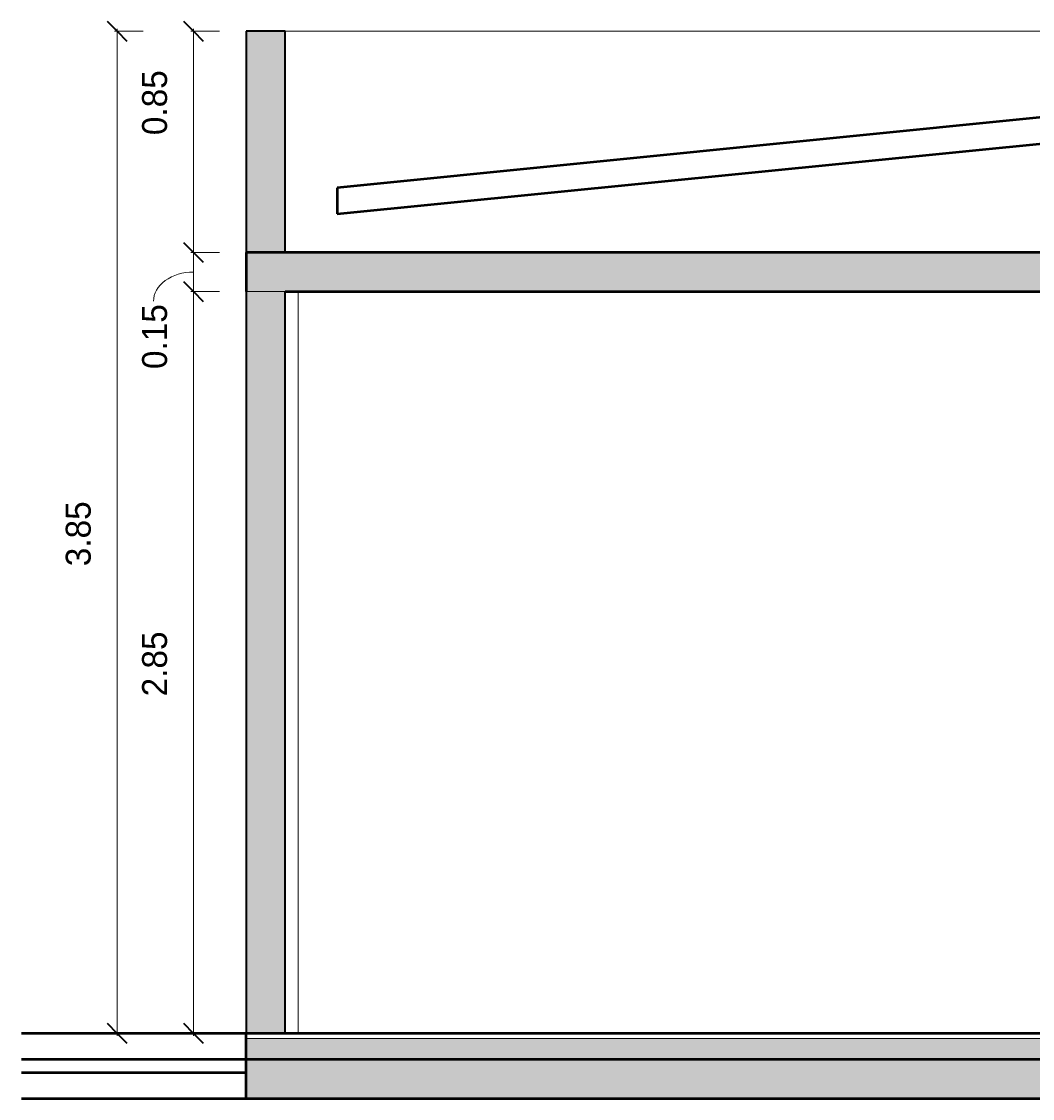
# Model space of a CAD drawing. Header units: metres. Extents: x -29 to 486, y -1 to 6.
# Tile 143 of 165: x 175.04 to 178.92, y -0.25 to 3.89. Entities that reach past the tile are written whole.
import ezdxf

# ---------------------------------------------------------------- set-up
doc = ezdxf.new("R2010")
doc.units = ezdxf.units.M
for name, color, linetype, lineweight in [('A-ANNO-DIMS', 4, 'Continuous', 18), ('A-ANNO-DIMS-50', 211, 'Continuous', 9), ('A-FLOR', 192, 'Continuous', 18), ('A-FLOR-MCUT', 51, 'Continuous', 18), ('A-FLOR-PATT', 8, 'Continuous', 50), ('A-GENM', 13, 'Continuous', 18), ('A-ROOF', 132, 'Continuous', 18), ('A-WALL', 113, 'Continuous', 18), ('A-WALL-PATT', 111, 'Continuous', 35), ('Drawing3_dwg _2_', 8, 'Continuous', 18)]:
    doc.layers.add(name, color=color, linetype=linetype, lineweight=lineweight)
doc.styles.add('Century Gothic_1', font='GOTHIC.TTF', dxfattribs={"height": 0.095807})
doc.dimstyles.new('Diagonal_-_2MM_Century_Gothic_-_M_2', dxfattribs={"dimscale": 0.3048, "dimtxt": 0.1, "dimasz": 0.246063, "dimexe": 0.032808, "dimexo": 0.0625, "dimgap": 0.246063, "dimtad": 1, "dimrnd": 0.01, "dimzin": 0, "dimdsep": 46, "dimtxsty": 'Century Gothic_1', "dimblk1": 'OBLIQUE', "dimblk2": 'OBLIQUE', "dimsah": 1, "dimcen": 0.09, "dimdle": 0.032808, "dimazin": 0, "dimtfac": 1, "dimtdec": 4, "dimtix": 1, "dimtmove": 0, "dimatfit": 3, "dimfxl": 0.328084, "dimfxlon": 1, "dimtvp": 1, "dimtolj": 1, "dimtzin": 0, "dimarcsym": 2})
doc.dimstyles.new('Diagonal_-_2MM_Century_Gothic_-_M_2_1', dxfattribs={"dimscale": 0.3048, "dimtxt": 0.1, "dimasz": 0.246063, "dimexe": 0.032808, "dimexo": 0.0625, "dimgap": 0.246063, "dimtad": 1, "dimrnd": 0.01, "dimzin": 0, "dimdsep": 46, "dimtxsty": 'Century Gothic_1', "dimblk1": 'OBLIQUE', "dimblk2": 'OBLIQUE', "dimsah": 1, "dimcen": 0.09, "dimdle": 0.032808, "dimazin": 0, "dimtfac": 1, "dimtdec": 4, "dimtix": 1, "dimtmove": 1, "dimatfit": 3, "dimfxl": 0.328084, "dimfxlon": 1, "dimtvp": 1, "dimtolj": 1, "dimtzin": 0, "dimarcsym": 2})
doc.dimstyles.new('Diagonal_-_2MM_Century_Gothic_-_M_2_2', dxfattribs={"dimscale": 0.3048, "dimtxt": 0.1, "dimasz": 0.246063, "dimexe": 0.032808, "dimexo": 0.0625, "dimgap": 0.246063, "dimtad": 1, "dimrnd": 0.01, "dimzin": 0, "dimdsep": 46, "dimtxsty": 'Century Gothic_1', "dimblk1": 'OBLIQUE', "dimblk2": 'OBLIQUE', "dimsah": 1, "dimcen": 0.09, "dimdle": 0.032808, "dimazin": 0, "dimtfac": 1, "dimtdec": 4, "dimtix": 1, "dimtmove": 2, "dimatfit": 3, "dimfxl": 0.328084, "dimfxlon": 1, "dimtvp": 1, "dimtolj": 1, "dimtzin": 0, "dimarcsym": 2})

# ---------------------------------------------------------------- blocks, each defined once
blk = doc.blocks.new('Drawing3_dwg_Toilet_tissue_dispenser_12762 - Toilet_tissue_dispenser_12762-202880-TÉRREO-1487642-Corte DD')
at = {"layer": 'A-GENM', "color": 3, "flags": 128}
for points in [[(-19.5603, 0), (-19.5601, 0), (-19.56, 0)], [(-19.551, 0), (-19.551, 0), (-19.551, 0), (-19.551, 0), (-19.5511, 0), (-19.5512, 0), (-19.5513, 0), (-19.5514, 0), (-19.5515, 0), (-19.5517, 0), (-19.5518, 0), (-19.552, 0), (-19.5522, 0), (-19.5524, 0), (-19.5526, 0), (-19.5529, 0), (-19.5531, 0), (-19.5534, 0), (-19.5537, 0), (-19.5539, 0), (-19.5543, 0), (-19.5546, 0), (-19.5549, 0), (-19.5552, 0), (-19.5556, 0), (-19.556, 0), (-19.5563, 0), (-19.5567, 0), (-19.5571, 0), (-19.5575, 0), (-19.5579, 0), (-19.5583, 0), (-19.5587, 0), (-19.5592, 0), (-19.5596, 0), (-19.56, 0), (-19.5956, 0)], [(-19.5512, 0), (-19.5512, 0), (-19.5512, 0), (-19.5513, 0), (-19.5513, 0), (-19.5514, 0), (-19.5515, 0), (-19.5516, 0), (-19.5518, 0), (-19.5519, 0), (-19.5521, 0), (-19.5523, 0), (-19.5524, 0), (-19.5527, 0), (-19.5529, 0), (-19.5531, 0), (-19.5534, 0), (-19.5536, 0), (-19.5539, 0), (-19.5542, 0), (-19.5545, 0), (-19.5549, 0), (-19.5552, 0), (-19.5555, 0), (-19.5559, 0), (-19.5563, 0), (-19.5566, 0), (-19.557, 0), (-19.5574, 0), (-19.5578, 0), (-19.5582, 0), (-19.5586, 0), (-19.559, 0), (-19.5595, 0), (-19.5599, 0), (-19.5603, 0), (-19.5956, 0)], [(-19.5511, 0), (-19.5511, 0), (-19.5511, 0), (-19.5511, 0), (-19.5511, 0), (-19.5511, 0), (-19.5511, 0), (-19.5511, 0), (-19.5511, 0), (-19.5511, 0), (-19.5511, 0), (-19.5511, 0), (-19.5511, 0), (-19.5511, 0), (-19.5512, 0), (-19.5512, 0), (-19.5512, 0), (-19.5512, 0), (-19.5512, 0), (-19.5512, 0), (-19.5512, 0), (-19.5512, 0), (-19.5512, 0), (-19.5512, 0), (-19.5512, 0), (-19.5512, 0), (-19.5512, 0), (-19.5512, 0), (-19.5512, 0), (-19.5512, 0), (-19.5512, 0), (-19.5512, 0), (-19.5512, 0), (-19.5512, 0)], [(-19.5512, 0), (-19.5512, 0), (-19.5512, 0), (-19.5512, 0), (-19.5512, 0), (-19.5512, 0), (-19.5512, 0), (-19.5512, 0), (-19.5512, 0), (-19.5512, 0), (-19.5512, 0), (-19.5512, 0), (-19.5512, 0), (-19.5512, 0), (-19.5512, 0), (-19.5512, 0), (-19.5512, 0), (-19.5512, 0), (-19.5512, 0), (-19.5512, 0), (-19.5511, 0), (-19.5511, 0), (-19.5511, 0), (-19.5511, 0), (-19.5511, 0), (-19.5511, 0), (-19.5511, 0), (-19.5511, 0), (-19.5511, 0), (-19.5511, 0), (-19.5511, 0), (-19.5511, 0), (-19.5511, 0), (-19.5511, 0), (-19.5511, 0), (-19.5511, 0), (-19.5511, 0), (-19.5511, 0), (-19.5511, 0), (-19.5511, 0), (-19.5511, 0), (-19.5511, 0), (-19.551, 0), (-19.551, 0), (-19.551, 0), (-19.551, 0), (-19.551, 0), (-19.551, 0), (-19.551, 0), (-19.551, 0), (-19.551, 0), (-19.551, 0), (-19.551, 0), (-19.551, 0), (-19.551, 0), (-19.551, 0), (-19.551, 0), (-19.551, 0), (-19.551, 0), (-19.551, 0), (-19.551, 0), (-19.551, 0), (-19.551, 0), (-19.551, 0), (-19.551, 0), (-19.551, 0), (-19.551, 0), (-19.551, 0)], [(-19.551, 0), (-19.551, 0), (-19.551, 0), (-19.551, 0), (-19.551, 0), (-19.551, 0), (-19.551, 0), (-19.551, 0), (-19.551, 0), (-19.551, 0), (-19.551, 0), (-19.551, 0), (-19.551, 0), (-19.551, 0), (-19.551, 0), (-19.551, 0), (-19.551, 0), (-19.551, 0), (-19.551, 0), (-19.551, 0), (-19.551, 0), (-19.551, 0), (-19.551, 0), (-19.551, 0), (-19.551, 0), (-19.551, 0), (-19.5511, 0), (-19.5511, 0), (-19.5511, 0), (-19.5511, 0), (-19.5511, 0), (-19.5511, 0), (-19.5511, 0), (-19.5511, 0)]]:
    blk.add_lwpolyline(points, dxfattribs=at)
blk = doc.blocks.new('Drawing3_dwg_Toilet_tissue_dispenser_12762 - Toilet_tissue_dispenser_12762-V24-TÉRREO-1487646-Corte DD')
at = {"layer": 'A-GENM', "color": 3}
for p, q in [((-20.602, 0), (-20.5992, 0)), ((-20.5992, 0), (-20.602, 0)), ((-20.5912, 0), (-20.5992, 0)), ((-20.5992, 0), (-20.5912, 0)), ((-20.5992, 0), (-20.5992, 0)), ((-20.5992, 0), (-20.5992, 0))]:
    blk.add_line(p, q, dxfattribs=at)
at = {"layer": 'A-GENM', "color": 3, "flags": 128}
for points in [[(-20.6482, 0), (-20.6483, 0), (-20.6484, 0)], [(-20.5474, 0), (-20.6484, 0), (-20.652, 0), (-20.6518, 0), (-20.6517, 0), (-20.6482, 0), (-20.5474, 0)]]:
    blk.add_lwpolyline(points, dxfattribs=at)
blk = doc.blocks.new('Drawing3_dwg__Oblique-1487647-Corte DD')
at = {"layer": 'A-ANNO-DIMS'}
blk.add_line((-21.7895, 0), (-21.677, 0), dxfattribs=at)
blk = doc.blocks.new('Drawing3_dwg _2_-1487641-Corte DD')
at = {"lineweight": 18}
for p, q in [((-25.3277, 0), (-21.7333, 0)), ((-25.3277, 0), (-21.271, 0)), ((-21.251, 0), (-20.5474, 0))]:
    blk.add_line(p, q, dxfattribs=at)
at = {"layer": 'A-ANNO-DIMS'}
blk.add_line((-21.6876, 0), (-21.9133, 0), dxfattribs=at)
blk.add_line((-21.6876, 0), (-21.9133, 0), dxfattribs=at)
at = {"layer": 'A-WALL', "color": 5}
for p, q in [((-20.6646, 0), (-20.8146, 0)), ((-20.6646, 0), (-20.5474, 0)), ((-20.5474, 0), (-20.6646, 0)), ((-19.5956, 0), (-19.4009, 0)), ((-19.4009, 0), (-19.5956, 0))]:
    blk.add_line(p, q, dxfattribs=at)
at = {"layer": 'A-WALL', "color": 170, "lineweight": 35}
for p, q in [((-21.271, 0), (-21.3146, 0)), ((-21.3146, 0), (-21.271, 0)), ((-20.5474, 0), (-21.251, 0)), ((-21.251, 0), (-20.8146, 0)), ((-20.5474, 0), (-21.1646, 0)), ((-21.1646, 0), (-20.8146, 0)), ((-20.8146, 0), (-20.5474, 0))]:
    blk.add_line(p, q, dxfattribs=at)
for name in ['Drawing3_dwg__Oblique-1487647-Corte DD', 'Drawing3_dwg_Toilet_tissue_dispenser_12762 - Toilet_tissue_dispenser_12762-V24-TÉRREO-1487646-Corte DD', 'Drawing3_dwg_Toilet_tissue_dispenser_12762 - Toilet_tissue_dispenser_12762-202880-TÉRREO-1487642-Corte DD']:
    blk.add_blockref(name, (0, 0))
at = {"extrusion": (0, 0, -1)}
blk.add_blockref('Drawing3_dwg__Oblique-1487647-Corte DD', (43.4666, 0), dxfattribs=at)
blk = doc.blocks.new('DIMBLOCK33-Corte DD')
at = {"layer": 'A-ANNO-DIMS-50', "lineweight": 35, "transparency": 16777216}
for p, q in [((175.6984, 3.85), (175.6609, 3.8875)), ((175.6984, 3.85), (175.7359, 3.8125)), ((175.6984, 3), (175.6609, 3.0375)), ((175.6984, 3), (175.7359, 2.9625))]:
    blk.add_line(p, q, dxfattribs=at)
at = {"layer": 'A-ANNO-DIMS-50', "transparency": 16777216}
for p, q in [((175.7984, 3.85), (175.6884, 3.85)), ((175.6984, 3.86), (175.6984, 3)), ((175.6984, 3.85), (175.7984, 3.85)), ((175.7984, 3), (175.6884, 3)), ((175.6984, 3), (175.7984, 3))]:
    blk.add_line(p, q, dxfattribs=at)
at = {"layer": 'A-ANNO-DIMS-50', "color": 0, "transparency": 16777216, "insert": (175.5007, 3.451), "char_height": 0.09581, "width": 0.312381, "attachment_point": 1, "rotation": 90, "line_spacing_factor": 0.984117, "style": 'Century Gothic_1'}
blk.add_mtext('0.85', dxfattribs=at)
blk = doc.blocks.new('_Oblique')
at = {"color": 0, "linetype": 'ByBlock', "lineweight": -2}
blk.add_line((-0.5, -0.5), (0.5, 0.5), dxfattribs=at)
blk = doc.blocks.new('DIMBLOCK34-Corte DD')
at = {"layer": 'A-ANNO-DIMS-50', "lineweight": 35, "transparency": 16777216}
for p, q in [((175.6984, 3), (175.6609, 3.0375)), ((175.6984, 3), (175.7359, 2.9625)), ((175.6984, 2.85), (175.6609, 2.8875)), ((175.6984, 2.85), (175.7359, 2.8125))]:
    blk.add_line(p, q, dxfattribs=at)
at = {"layer": 'A-ANNO-DIMS-50', "transparency": 16777216}
for p, q in [((175.7984, 3), (175.6884, 3)), ((175.6984, 3), (175.6984, 2.85)), ((175.6984, 3), (175.7984, 3)), ((175.7984, 2.85), (175.6884, 2.85)), ((175.6984, 2.85), (175.7984, 2.85))]:
    blk.add_line(p, q, dxfattribs=at)
blk.add_ellipse((175.6984, 2.8126), major_axis=(0.1536, 0), ratio=0.731644, start_param=1.570796, end_param=3.141593, dxfattribs=at)
at = {"layer": 'A-ANNO-DIMS-50', "color": 0, "transparency": 16777216, "insert": (175.5007, 2.5523), "char_height": 0.09581, "width": 0.312381, "attachment_point": 1, "rotation": 90, "line_spacing_factor": 0.984117, "style": 'Century Gothic_1'}
blk.add_mtext('0.15', dxfattribs=at)
blk = doc.blocks.new('DIMBLOCK35-Corte DD')
at = {"layer": 'A-ANNO-DIMS-50', "lineweight": 35, "transparency": 16777216}
for p, q in [((175.6984, 2.85), (175.6609, 2.8875)), ((175.6984, 2.85), (175.7359, 2.8125)), ((175.6984, 0), (175.6609, 0.0375)), ((175.6984, 0), (175.7359, -0.0375))]:
    blk.add_line(p, q, dxfattribs=at)
at = {"layer": 'A-ANNO-DIMS-50', "transparency": 16777216}
for p, q in [((175.7984, 2.85), (175.6884, 2.85)), ((175.6984, 2.85), (175.6984, -0.01)), ((175.6984, 2.85), (175.7984, 2.85)), ((175.7984, 0), (175.6884, 0)), ((175.6984, 0), (175.7984, 0))]:
    blk.add_line(p, q, dxfattribs=at)
at = {"layer": 'A-ANNO-DIMS-50', "color": 0, "transparency": 16777216, "insert": (175.5007, 1.2948), "char_height": 0.09581, "width": 0.312381, "attachment_point": 1, "rotation": 90, "line_spacing_factor": 0.984117, "style": 'Century Gothic_1'}
blk.add_mtext('2.85', dxfattribs=at)
blk = doc.blocks.new('DIMBLOCK41-Corte DD')
at = {"layer": 'A-ANNO-DIMS-50', "lineweight": 35, "transparency": 16777216}
for p, q in [((175.4053, 3.85), (175.3678, 3.8875)), ((175.4053, 3.85), (175.4428, 3.8125)), ((175.4053, 0), (175.3678, 0.0375)), ((175.4053, 0), (175.4428, -0.0375))]:
    blk.add_line(p, q, dxfattribs=at)
at = {"layer": 'A-ANNO-DIMS-50', "transparency": 16777216}
for p, q in [((175.5053, 3.85), (175.3953, 3.85)), ((175.4053, -0.01), (175.4053, 3.86)), ((175.4053, 3.85), (175.5053, 3.85)), ((175.3053, 0), (175.4153, 0)), ((175.4053, 0), (175.3053, 0))]:
    blk.add_line(p, q, dxfattribs=at)
at = {"layer": 'A-ANNO-DIMS-50', "color": 0, "transparency": 16777216, "insert": (175.2075, 1.7948), "char_height": 0.09581, "width": 0.312381, "attachment_point": 1, "rotation": 90, "line_spacing_factor": 0.984117, "style": 'Century Gothic_1'}
blk.add_mtext('3.85', dxfattribs=at)

msp = doc.modelspace()

# ---------------------------------------------------------------- hatches: boundary and pattern name
at = {"layer": 'A-FLOR-PATT', "lineweight": 18}
for points in [[(175.9008, 2.85), (179.5508, 2.85), (179.5508, 3), (175.9008, 3), (175.9008, 2.8753)], [(175.9008, -0.1), (179.5508, -0.1), (179.5508, -0.02), (175.9008, -0.02)], [(194.4085, -0.25), (231.3893, -0.25), (231.3893, -0.1), (175.9008, -0.1), (175.9008, -0.25), (192.6475, -0.25)]]:
    msp.add_hatch(color=256, dxfattribs=at).paths.add_polyline_path(points, flags=0)
at = {"layer": 'A-WALL-PATT', "lineweight": 18}
for points in [[(175.9008, 3), (176.0508, 3), (176.0508, 3.85), (175.9008, 3.85)], [(176.0508, 0), (176.0508, 2.85), (175.9008, 2.85), (175.9008, 0)]]:
    msp.add_hatch(color=256, dxfattribs=at).paths.add_polyline_path(points, flags=0)

# ---------------------------------------------------------------- linework, layer by layer
at = {"layer": 'A-FLOR', "lineweight": 50}
for p, q in [((179.5508, 3), (175.9008, 3)), ((175.9008, 3), (175.9008, 2.85)), ((176.0508, 2.85), (179.5508, 2.85)), ((179.0943, 0), (175.0376, 0)), ((175.9008, -0.25), (175.9008, 0)), ((231.3893, -0.1), (175.0376, -0.1)), ((175.0376, -0.15), (175.9008, -0.15)), ((175.0376, -0.25), (231.3893, -0.25))]:
    msp.add_line(p, q, dxfattribs=at)
at = {"layer": 'A-FLOR-MCUT'}
msp.add_line((229.4507, -0.02), (175.9008, -0.02), dxfattribs=at)
at = {"layer": 'A-ROOF', "lineweight": 50}
for p, q in [((179.5508, 3.579), (176.2508, 3.249)), ((176.2508, 3.1485), (179.5508, 3.4785)), ((176.2508, 3.249), (176.2508, 3.1485))]:
    msp.add_line(p, q, dxfattribs=at)
at = {"layer": 'A-WALL', "lineweight": 35}
for p, q in [((175.9008, 3.85), (175.9008, 3)), ((176.0508, 3.85), (175.9008, 3.85)), ((176.0508, 3), (176.0508, 3.85)), ((175.9008, 2.85), (175.9008, 0)), ((176.0508, 0), (176.0508, 2.85))]:
    msp.add_line(p, q, dxfattribs=at)
at = {"layer": 'A-WALL'}
for p, q in [((179.2008, 3.85), (176.0508, 3.85)), ((176.0508, 2.85), (175.9008, 2.85)), ((176.1008, 0), (176.1008, 2.85))]:
    msp.add_line(p, q, dxfattribs=at)

# ---------------------------------------------------------------- block references
at = {"layer": 'Drawing3_dwg _2_', "color": 4}
msp.add_blockref('Drawing3_dwg _2_-1487641-Corte DD', (200.3653, 0), dxfattribs=at)

# ---------------------------------------------------------------- dimensions: what is measured, and where the dimension line sits
at = {"layer": 'A-ANNO-DIMS', "lineweight": 9}
for base, p1, p2, override, picture, middle in [((175.4053, 3.85), (175.3053, 0), (175.5053, 3.85), {"dimpost": '<>', "dimfxl": 3.855191}, 'DIMBLOCK41-Corte DD', (175.28, 1.925)), ((175.6984, 0), (175.7984, 2.85), (175.7984, 0), {"dimpost": '<>', "dimfxl": 2.85}, 'DIMBLOCK35-Corte DD', (175.5731, 1.425))]:
    dim = msp.add_linear_dim(base=base, p1=p1, p2=p2, angle=90, dimstyle='Diagonal_-_2MM_Century_Gothic_-_M_2', override=override, dxfattribs=at)
    dim.commit()
    dim.dimension.update_dxf_attribs({"geometry": picture, "text_midpoint": middle})
for base, p1, p2, dimstyle, override, picture, middle in [((175.6984, 3), (175.7984, 3.85), (175.7984, 3), 'Diagonal_-_2MM_Century_Gothic_-_M_2_2', {"dimpost": '<>', "dimfxl": 0.85}, 'DIMBLOCK33-Corte DD', (175.5645, 3.6072)), ((175.6984, 2.85), (175.7984, 3), (175.7984, 2.85), 'Diagonal_-_2MM_Century_Gothic_-_M_2_1', {"dimpost": '<>', "dimfxl": 0.15}, 'DIMBLOCK34-Corte DD', (175.5645, 2.7085))]:
    dim = msp.add_linear_dim(base=base, p1=p1, p2=p2, angle=90, dimstyle=dimstyle, override=override, dxfattribs=at)
    dim.commit()
    dim.dimension.update_dxf_attribs({"geometry": picture, "text_midpoint": middle, "dimtype": 160, "text_rotation": 90})

doc.saveas('drawing.dxf')
